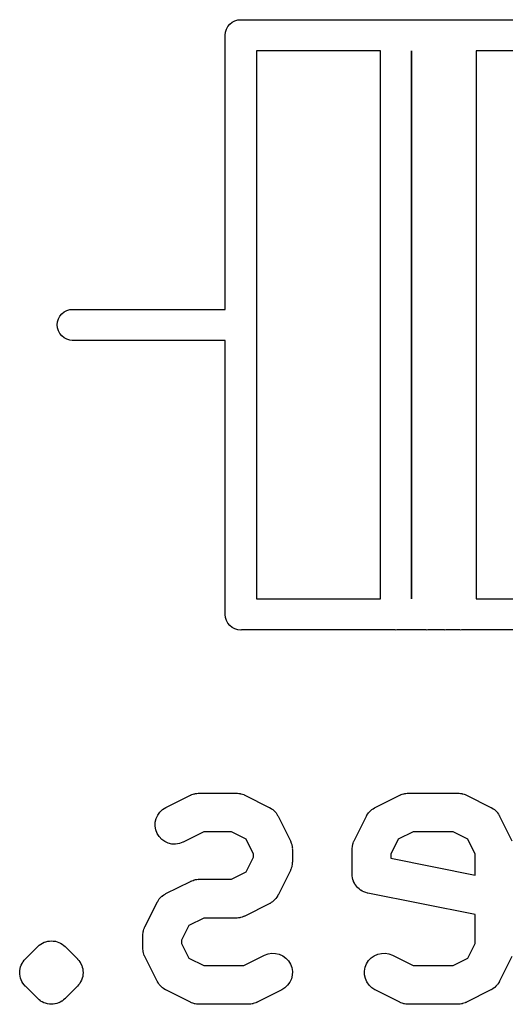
# Model space of a CAD drawing. Extents: x 3.332 to 3.967, y -2.44 to -1.803.
# Tile 3 of 10: x 3.523 to 3.597, y -2.372 to -2.222. Entities that reach past the tile are written whole.
import ezdxf

# ---------------------------------------------------------------- set-up
doc = ezdxf.new("R2010")
doc.units = 0
doc.header["$MEASUREMENT"] = 0
doc.layers.add('BLACK', color=7, linetype='CONTINUOUS')

msp = doc.modelspace()

# ---------------------------------------------------------------- linework, layer by layer
at = {"layer": 'BLACK', "linetype": 'CONTINUOUS'}
for p, q in [((3.5543, -2.2233), (3.55452, -2.22289)), ((3.55452, -2.22289), (3.55482, -2.22253)), ((3.55482, -2.22253), (3.55518, -2.22224)), ((3.55518, -2.22224), (3.55559, -2.22202)), ((3.55559, -2.22202), (3.55603, -2.22188)), ((3.55603, -2.22188), (3.55638, -2.22185)), ((3.55638, -2.22185), (3.5565, -2.22184)), ((3.55638, -2.22185), (3.55638, -2.22185)), ((3.5565, -2.22184), (3.55661, -2.22185)), ((3.55661, -2.22185), (3.58, -2.22185)), ((3.58, -2.22185), (3.58012, -2.22184)), ((3.58012, -2.22184), (3.58023, -2.22185)), ((3.58023, -2.22185), (3.58473, -2.22185)), ((3.58473, -2.22185), (3.58484, -2.22184)), ((3.58484, -2.22184), (3.58496, -2.22185)), ((3.58496, -2.22185), (3.58748, -2.22185)), ((3.58748, -2.22185), (3.5876, -2.22184)), ((3.5876, -2.22184), (3.58771, -2.22185)), ((3.58771, -2.22185), (3.58984, -2.22185)), ((3.58984, -2.22185), (3.58996, -2.22184)), ((3.58996, -2.22184), (3.59008, -2.22185)), ((3.59008, -2.22185), (3.72331, -2.22185)), ((3.55412, -2.22421), (3.55417, -2.22375)), ((3.55413, -2.22433), (3.55412, -2.22421)), ((3.55413, -2.26594), (3.55413, -2.22433)), ((3.55417, -2.22375), (3.5543, -2.2233)), ((3.55886, -2.22657), (3.55886, -2.26819)), ((3.57776, -2.22657), (3.55886, -2.22657)), ((3.57776, -2.31004), (3.57776, -2.22657)), ((3.58248, -2.22657), (3.58248, -2.31004)), ((3.58248, -2.31004), (3.58248, -2.22657)), ((3.58248, -2.22657), (3.58248, -2.22657)), ((3.59232, -2.22657), (3.59232, -2.31004)), ((3.72106, -2.22657), (3.59232, -2.22657)), ((3.52893, -2.26699), (3.52923, -2.26663)), ((3.52923, -2.26663), (3.52959, -2.26633)), ((3.52959, -2.26633), (3.53, -2.26611)), ((3.53, -2.26611), (3.53044, -2.26598)), ((3.53044, -2.26598), (3.53079, -2.26594)), ((3.53079, -2.26594), (3.55413, -2.26594)), ((3.52853, -2.26831), (3.52858, -2.26784)), ((3.52858, -2.26784), (3.52871, -2.2674)), ((3.52871, -2.2674), (3.52893, -2.26699)), ((3.52858, -2.26877), (3.52853, -2.26831)), ((3.52871, -2.26922), (3.52858, -2.26877)), ((3.52893, -2.26963), (3.52871, -2.26922)), ((3.52923, -2.26999), (3.52893, -2.26963)), ((3.55886, -2.26819), (3.55887, -2.26831)), ((3.55887, -2.26831), (3.55886, -2.26842)), ((3.55886, -2.26842), (3.55886, -2.31004)), ((3.52959, -2.27028), (3.52923, -2.26999)), ((3.53, -2.2705), (3.52959, -2.27028)), ((3.53044, -2.27064), (3.53, -2.2705)), ((3.53079, -2.27067), (3.53044, -2.27064)), ((3.55413, -2.27067), (3.53079, -2.27067)), ((3.55413, -2.31229), (3.55413, -2.27067)), ((3.55886, -2.31004), (3.57776, -2.31004)), ((3.59232, -2.31004), (3.72106, -2.31004)), ((3.55412, -2.3124), (3.55413, -2.31229)), ((3.55417, -2.31286), (3.55412, -2.3124)), ((3.5543, -2.31331), (3.55417, -2.31286)), ((3.55452, -2.31372), (3.5543, -2.31331)), ((3.55482, -2.31408), (3.55452, -2.31372)), ((3.55518, -2.31438), (3.55482, -2.31408)), ((3.55559, -2.31459), (3.55518, -2.31438)), ((3.55603, -2.31473), (3.55559, -2.31459)), ((3.5565, -2.31478), (3.55603, -2.31473)), ((3.55661, -2.31476), (3.5565, -2.31478)), ((3.58, -2.31476), (3.55661, -2.31476)), ((3.58012, -2.31478), (3.58, -2.31476)), ((3.58023, -2.31476), (3.58012, -2.31478)), ((3.58473, -2.31476), (3.58023, -2.31476)), ((3.58484, -2.31478), (3.58473, -2.31476)), ((3.58496, -2.31476), (3.58484, -2.31478)), ((3.58748, -2.31476), (3.58496, -2.31476)), ((3.5876, -2.31478), (3.58748, -2.31476)), ((3.58771, -2.31476), (3.5876, -2.31478)), ((3.58984, -2.31476), (3.58771, -2.31476)), ((3.58996, -2.31478), (3.58984, -2.31476)), ((3.59008, -2.31476), (3.58996, -2.31478)), ((3.72331, -2.31476), (3.59008, -2.31476)), ((3.54507, -2.34178), (3.54882, -2.33991)), ((3.54882, -2.33991), (3.54886, -2.33989)), ((3.54886, -2.33989), (3.54894, -2.33986)), ((3.54894, -2.33986), (3.54902, -2.33982)), ((3.54902, -2.33982), (3.54921, -2.33976)), ((3.54921, -2.33976), (3.5494, -2.33969)), ((3.5494, -2.33969), (3.54948, -2.33968)), ((3.54948, -2.33968), (3.54957, -2.33965)), ((3.54957, -2.33965), (3.54977, -2.33963)), ((3.54977, -2.33963), (3.54997, -2.3396)), ((3.54997, -2.3396), (3.55005, -2.3396)), ((3.55005, -2.3396), (3.55014, -2.3396)), ((3.55014, -2.3396), (3.55576, -2.3396)), ((3.55576, -2.3396), (3.55581, -2.3396)), ((3.55581, -2.3396), (3.55589, -2.33961)), ((3.55589, -2.33961), (3.55598, -2.3396)), ((3.55598, -2.3396), (3.55618, -2.33964)), ((3.55618, -2.33964), (3.55638, -2.33966)), ((3.55638, -2.33966), (3.55646, -2.33969)), ((3.55646, -2.33969), (3.55655, -2.3397)), ((3.55655, -2.3397), (3.55674, -2.33977)), ((3.55674, -2.33977), (3.55693, -2.33983)), ((3.55693, -2.33983), (3.557, -2.33988)), ((3.557, -2.33988), (3.55709, -2.33991)), ((3.55709, -2.33991), (3.56083, -2.34178)), ((3.57694, -2.34178), (3.58069, -2.33991)), ((3.58069, -2.33991), (3.58073, -2.33989)), ((3.58073, -2.33989), (3.58081, -2.33986)), ((3.58081, -2.33986), (3.58089, -2.33982)), ((3.58089, -2.33982), (3.58108, -2.33976)), ((3.58108, -2.33976), (3.58127, -2.33969)), ((3.58127, -2.33969), (3.58135, -2.33968)), ((3.58135, -2.33968), (3.58144, -2.33965)), ((3.58144, -2.33965), (3.58164, -2.33963)), ((3.58164, -2.33963), (3.58184, -2.3396)), ((3.58184, -2.3396), (3.58193, -2.3396)), ((3.58193, -2.3396), (3.58201, -2.3396)), ((3.58201, -2.3396), (3.58951, -2.3396)), ((3.58951, -2.3396), (3.58955, -2.3396)), ((3.58955, -2.3396), (3.58964, -2.33961)), ((3.58964, -2.33961), (3.58973, -2.3396)), ((3.58973, -2.3396), (3.58992, -2.33964)), ((3.58992, -2.33964), (3.59012, -2.33966)), ((3.59012, -2.33966), (3.59021, -2.33969)), ((3.59021, -2.33969), (3.59029, -2.3397)), ((3.59029, -2.3397), (3.59048, -2.33977)), ((3.59048, -2.33977), (3.59067, -2.33983)), ((3.59067, -2.33983), (3.59075, -2.33988)), ((3.59075, -2.33988), (3.59083, -2.33991)), ((3.59083, -2.33991), (3.59458, -2.34178)), ((3.54359, -2.34348), (3.54383, -2.34295)), ((3.54383, -2.34295), (3.54416, -2.34248)), ((3.54416, -2.34248), (3.54458, -2.34209)), ((3.54458, -2.34209), (3.54507, -2.34178)), ((3.56083, -2.34178), (3.56087, -2.3418)), ((3.56087, -2.3418), (3.56093, -2.34184)), ((3.56093, -2.34184), (3.56098, -2.34186)), ((3.56098, -2.34186), (3.56117, -2.34199)), ((3.56117, -2.34199), (3.56136, -2.34211)), ((3.56136, -2.34211), (3.5614, -2.34216)), ((3.5614, -2.34216), (3.56145, -2.3422)), ((3.56145, -2.3422), (3.56161, -2.34236)), ((3.56161, -2.34236), (3.56177, -2.34252)), ((3.56177, -2.34252), (3.5618, -2.34257)), ((3.5618, -2.34257), (3.56185, -2.34261)), ((3.56185, -2.34261), (3.56197, -2.3428)), ((3.56197, -2.3428), (3.5621, -2.34299)), ((3.5621, -2.34299), (3.56212, -2.34305)), ((3.56212, -2.34305), (3.56216, -2.3431)), ((3.57562, -2.3431), (3.57564, -2.34307)), ((3.57564, -2.34307), (3.57567, -2.34301)), ((3.57567, -2.34301), (3.5757, -2.34295)), ((3.5757, -2.34295), (3.57583, -2.34277)), ((3.57583, -2.34277), (3.57595, -2.34258)), ((3.57595, -2.34258), (3.576, -2.34254)), ((3.576, -2.34254), (3.57603, -2.34248)), ((3.57603, -2.34248), (3.5762, -2.34233)), ((3.5762, -2.34233), (3.57635, -2.34217)), ((3.57635, -2.34217), (3.57641, -2.34213)), ((3.57641, -2.34213), (3.57645, -2.34209)), ((3.57645, -2.34209), (3.57664, -2.34197)), ((3.57664, -2.34197), (3.57683, -2.34184)), ((3.57683, -2.34184), (3.57689, -2.34182)), ((3.57689, -2.34182), (3.57694, -2.34178)), ((3.59458, -2.34178), (3.59462, -2.3418)), ((3.59462, -2.3418), (3.59467, -2.34184)), ((3.59467, -2.34184), (3.59473, -2.34186)), ((3.59473, -2.34186), (3.59491, -2.34199)), ((3.59491, -2.34199), (3.5951, -2.34211)), ((3.5951, -2.34211), (3.59515, -2.34216)), ((3.59515, -2.34216), (3.5952, -2.3422)), ((3.5952, -2.3422), (3.59535, -2.34236)), ((3.59535, -2.34236), (3.59551, -2.34252)), ((3.59551, -2.34252), (3.59555, -2.34257)), ((3.59555, -2.34257), (3.59559, -2.34261)), ((3.59559, -2.34261), (3.59571, -2.3428)), ((3.59571, -2.3428), (3.59584, -2.34299)), ((3.59584, -2.34299), (3.59587, -2.34305)), ((3.59587, -2.34305), (3.5959, -2.3431)), ((3.54344, -2.34462), (3.54346, -2.34404)), ((3.54346, -2.34404), (3.54359, -2.34348)), ((3.56216, -2.3431), (3.56403, -2.34685)), ((3.57375, -2.34685), (3.57562, -2.3431)), ((3.5959, -2.3431), (3.59778, -2.34685)), ((3.54354, -2.34519), (3.54344, -2.34462)), ((3.54374, -2.34572), (3.54354, -2.34519)), ((3.54404, -2.34621), (3.54374, -2.34572)), ((3.55084, -2.3455), (3.54771, -2.34706)), ((3.55507, -2.3455), (3.55084, -2.3455)), ((3.55731, -2.34662), (3.55507, -2.3455)), ((3.58271, -2.3455), (3.58046, -2.34662)), ((3.58881, -2.3455), (3.58271, -2.3455)), ((3.59106, -2.34662), (3.58881, -2.3455)), ((3.54444, -2.34664), (3.54404, -2.34621)), ((3.5449, -2.34697), (3.54444, -2.34664)), ((3.54543, -2.34721), (3.5449, -2.34697)), ((3.54599, -2.34735), (3.54543, -2.34721)), ((3.54656, -2.34737), (3.54599, -2.34735)), ((3.54713, -2.34728), (3.54656, -2.34737)), ((3.54767, -2.34708), (3.54713, -2.34728)), ((3.54771, -2.34706), (3.54767, -2.34708)), ((3.55844, -2.34887), (3.55731, -2.34662)), ((3.56403, -2.34685), (3.56405, -2.34689)), ((3.56405, -2.34689), (3.56408, -2.34697)), ((3.56408, -2.34697), (3.56412, -2.34705)), ((3.56412, -2.34705), (3.56418, -2.34724)), ((3.56418, -2.34724), (3.56425, -2.34743)), ((3.56425, -2.34743), (3.56426, -2.34752)), ((3.56426, -2.34752), (3.56429, -2.3476)), ((3.57348, -2.34776), (3.5735, -2.34756)), ((3.5735, -2.34756), (3.57353, -2.34748)), ((3.57353, -2.34748), (3.57354, -2.34739)), ((3.57354, -2.34739), (3.57361, -2.3472)), ((3.57361, -2.3472), (3.57367, -2.34701)), ((3.57367, -2.34701), (3.57372, -2.34693)), ((3.57372, -2.34693), (3.57375, -2.34685)), ((3.58046, -2.34662), (3.57934, -2.34887)), ((3.59218, -2.34887), (3.59106, -2.34662)), ((3.55844, -2.34935), (3.55844, -2.34887)), ((3.56429, -2.3476), (3.56431, -2.3478)), ((3.56431, -2.3478), (3.56434, -2.348)), ((3.56434, -2.348), (3.56433, -2.34809)), ((3.56433, -2.34809), (3.56434, -2.34817)), ((3.56434, -2.34817), (3.56434, -2.35005)), ((3.57343, -2.34813), (3.57344, -2.34804)), ((3.57343, -2.34817), (3.57343, -2.34813)), ((3.57343, -2.35192), (3.57343, -2.34817)), ((3.57344, -2.34796), (3.57348, -2.34776)), ((3.57344, -2.34804), (3.57344, -2.34796)), ((3.57934, -2.34887), (3.57934, -2.3495)), ((3.59218, -2.35207), (3.59218, -2.34887)), ((3.55731, -2.3516), (3.55844, -2.34935)), ((3.5643, -2.35046), (3.56428, -2.35066)), ((3.56433, -2.35026), (3.5643, -2.35046)), ((3.56434, -2.35009), (3.56433, -2.35017)), ((3.56433, -2.35017), (3.56433, -2.35026)), ((3.56434, -2.35005), (3.56434, -2.35009)), ((3.57934, -2.3495), (3.59218, -2.35207)), ((3.55507, -2.35272), (3.55731, -2.3516)), ((3.56403, -2.35137), (3.56216, -2.35512)), ((3.56406, -2.35129), (3.56403, -2.35137)), ((3.5641, -2.35121), (3.56406, -2.35129)), ((3.56416, -2.35102), (3.5641, -2.35121)), ((3.56424, -2.35083), (3.56416, -2.35102)), ((3.56425, -2.35074), (3.56424, -2.35083)), ((3.56428, -2.35066), (3.56425, -2.35074)), ((3.57346, -2.3522), (3.57343, -2.35192)), ((3.54507, -2.3549), (3.54882, -2.35303)), ((3.54882, -2.35303), (3.54886, -2.35301)), ((3.54886, -2.35301), (3.54894, -2.35298)), ((3.54894, -2.35298), (3.54902, -2.35294)), ((3.54902, -2.35294), (3.54921, -2.35288)), ((3.54921, -2.35288), (3.5494, -2.35281)), ((3.5494, -2.35281), (3.54948, -2.3528)), ((3.54948, -2.3528), (3.54957, -2.35277)), ((3.54957, -2.35277), (3.54977, -2.35275)), ((3.54977, -2.35275), (3.54997, -2.35272)), ((3.54997, -2.35272), (3.55005, -2.35273)), ((3.55005, -2.35273), (3.55014, -2.35272)), ((3.55014, -2.35272), (3.55507, -2.35272)), ((3.57349, -2.35247), (3.57346, -2.3522)), ((3.57349, -2.35248), (3.57349, -2.35247)), ((3.57349, -2.3525), (3.57349, -2.35248)), ((3.57357, -2.35276), (3.57349, -2.3525)), ((3.57365, -2.35302), (3.57357, -2.35276)), ((3.57365, -2.35303), (3.57365, -2.35302)), ((3.57366, -2.35305), (3.57365, -2.35303)), ((3.57379, -2.35329), (3.57366, -2.35305)), ((3.57391, -2.35353), (3.57379, -2.35329)), ((3.57392, -2.35354), (3.57391, -2.35353)), ((3.57393, -2.35356), (3.57392, -2.35354)), ((3.5741, -2.35377), (3.57393, -2.35356)), ((3.54477, -2.35509), (3.54496, -2.35496)), ((3.54496, -2.35496), (3.54502, -2.35494)), ((3.54502, -2.35494), (3.54507, -2.3549)), ((3.57427, -2.35398), (3.5741, -2.35377)), ((3.57428, -2.35399), (3.57427, -2.35398)), ((3.57429, -2.354), (3.57428, -2.35399)), ((3.5745, -2.35418), (3.57429, -2.354)), ((3.57471, -2.35435), (3.5745, -2.35418)), ((3.57473, -2.35436), (3.57471, -2.35435)), ((3.57474, -2.35437), (3.57473, -2.35436)), ((3.57498, -2.3545), (3.57474, -2.35437)), ((3.57522, -2.35463), (3.57498, -2.3545)), ((3.57523, -2.35464), (3.57522, -2.35463)), ((3.57524, -2.35464), (3.57523, -2.35464)), ((3.57551, -2.35473), (3.57524, -2.35464)), ((3.57577, -2.35481), (3.57551, -2.35473)), ((3.57579, -2.35481), (3.57577, -2.35481)), ((3.57581, -2.35482), (3.57579, -2.35481)), ((3.57579, -2.35481), (3.57579, -2.35481)), ((3.57579, -2.35481), (3.57579, -2.35481)), ((3.59218, -2.35809), (3.57581, -2.35482)), ((3.54188, -2.35997), (3.54375, -2.35623)), ((3.54375, -2.35623), (3.54377, -2.35619)), ((3.54377, -2.35619), (3.5438, -2.35613)), ((3.5438, -2.35613), (3.54383, -2.35608)), ((3.54383, -2.35608), (3.54396, -2.35589)), ((3.54396, -2.35589), (3.54408, -2.35571)), ((3.54408, -2.35571), (3.54413, -2.35566)), ((3.54413, -2.35566), (3.54416, -2.35561)), ((3.54416, -2.35561), (3.54433, -2.35545)), ((3.54433, -2.35545), (3.54448, -2.35529)), ((3.54448, -2.35529), (3.54454, -2.35526)), ((3.54454, -2.35526), (3.54458, -2.35521)), ((3.54458, -2.35521), (3.54477, -2.35509)), ((3.56083, -2.35644), (3.55709, -2.35831)), ((3.56089, -2.3564), (3.56083, -2.35644)), ((3.56095, -2.35638), (3.56089, -2.3564)), ((3.56113, -2.35625), (3.56095, -2.35638)), ((3.56132, -2.35613), (3.56113, -2.35625)), ((3.56137, -2.35609), (3.56132, -2.35613)), ((3.56142, -2.35605), (3.56137, -2.35609)), ((3.56158, -2.35589), (3.56142, -2.35605)), ((3.56174, -2.35573), (3.56158, -2.35589)), ((3.56178, -2.35568), (3.56174, -2.35573)), ((3.56182, -2.35564), (3.56178, -2.35568)), ((3.56195, -2.35545), (3.56182, -2.35564)), ((3.56208, -2.35527), (3.56195, -2.35545)), ((3.5621, -2.35521), (3.56208, -2.35527)), ((3.56214, -2.35515), (3.5621, -2.35521)), ((3.56216, -2.35512), (3.56214, -2.35515)), ((3.55084, -2.35862), (3.54859, -2.35975)), ((3.55576, -2.35862), (3.55084, -2.35862)), ((3.55585, -2.35862), (3.55576, -2.35862)), ((3.55594, -2.35862), (3.55585, -2.35862)), ((3.55614, -2.35859), (3.55594, -2.35862)), ((3.55634, -2.35857), (3.55614, -2.35859)), ((3.55642, -2.35854), (3.55634, -2.35857)), ((3.55651, -2.35853), (3.55642, -2.35854)), ((3.5567, -2.35846), (3.55651, -2.35853)), ((3.55689, -2.3584), (3.5567, -2.35846)), ((3.55697, -2.35836), (3.55689, -2.3584)), ((3.55705, -2.35833), (3.55697, -2.35836)), ((3.55709, -2.35831), (3.55705, -2.35833)), ((3.59218, -2.36247), (3.59218, -2.35809)), ((3.54157, -2.36108), (3.54161, -2.36088)), ((3.54157, -2.36117), (3.54157, -2.36108)), ((3.54161, -2.36088), (3.54163, -2.36068)), ((3.54163, -2.36068), (3.54165, -2.3606)), ((3.54165, -2.3606), (3.54167, -2.36051)), ((3.54167, -2.36051), (3.54174, -2.36032)), ((3.54174, -2.36032), (3.5418, -2.36013)), ((3.5418, -2.36013), (3.54184, -2.36006)), ((3.54184, -2.36006), (3.54188, -2.35997)), ((3.54859, -2.35975), (3.54747, -2.36199)), ((3.5258, -2.36275), (3.52602, -2.36258)), ((3.52602, -2.36258), (3.52603, -2.36257)), ((3.52602, -2.36258), (3.52602, -2.36258)), ((3.52603, -2.36257), (3.52603, -2.36257)), ((3.52603, -2.36257), (3.52604, -2.36257)), ((3.52604, -2.36257), (3.52628, -2.36244)), ((3.52628, -2.36244), (3.52653, -2.36231)), ((3.52653, -2.36231), (3.52653, -2.36231)), ((3.52653, -2.36231), (3.52654, -2.36231)), ((3.52654, -2.36231), (3.52655, -2.3623)), ((3.52654, -2.36231), (3.52654, -2.36231)), ((3.52655, -2.3623), (3.52681, -2.36223)), ((3.52681, -2.36223), (3.52708, -2.36215)), ((3.52708, -2.36215), (3.52709, -2.36215)), ((3.52709, -2.36215), (3.52709, -2.36214)), ((3.52709, -2.36214), (3.5271, -2.36214)), ((3.5271, -2.36214), (3.52738, -2.36212)), ((3.5271, -2.36214), (3.5271, -2.36214)), ((3.52738, -2.36212), (3.52765, -2.36209)), ((3.52765, -2.36209), (3.52766, -2.36209)), ((3.52766, -2.36209), (3.52766, -2.36209)), ((3.52766, -2.36209), (3.52767, -2.36209)), ((3.52767, -2.36209), (3.52767, -2.36209)), ((3.52767, -2.36209), (3.52794, -2.36212)), ((3.52794, -2.36212), (3.52823, -2.36215)), ((3.52823, -2.36215), (3.52823, -2.36215)), ((3.52823, -2.36215), (3.52824, -2.36215)), ((3.52824, -2.36215), (3.52824, -2.36215)), ((3.52824, -2.36215), (3.52825, -2.36215)), ((3.52825, -2.36215), (3.52851, -2.36224)), ((3.52851, -2.36224), (3.52851, -2.36224)), ((3.52851, -2.36224), (3.52878, -2.36232)), ((3.52878, -2.36232), (3.52878, -2.36232)), ((3.52878, -2.36232), (3.52879, -2.36232)), ((3.52879, -2.36232), (3.52879, -2.36233)), ((3.52879, -2.36233), (3.5288, -2.36233)), ((3.5288, -2.36233), (3.52904, -2.36246)), ((3.52904, -2.36246), (3.52929, -2.36259)), ((3.54156, -2.36125), (3.54157, -2.36117)), ((3.54156, -2.3613), (3.54156, -2.36125)), ((3.54156, -2.36317), (3.54156, -2.3613)), ((3.54747, -2.36199), (3.54747, -2.36247)), ((3.54747, -2.36247), (3.54859, -2.36472)), ((3.59106, -2.36472), (3.59218, -2.36247)), ((3.52368, -2.36483), (3.52556, -2.36296)), ((3.52556, -2.36296), (3.52557, -2.36294)), ((3.52557, -2.36294), (3.52557, -2.36294)), ((3.52557, -2.36294), (3.52557, -2.36294)), ((3.52557, -2.36294), (3.52558, -2.36294)), ((3.52558, -2.36293), (3.5258, -2.36275)), ((3.52558, -2.36294), (3.52558, -2.36293)), ((3.52558, -2.36294), (3.52558, -2.36294)), ((3.52558, -2.36294), (3.52558, -2.36294)), ((3.52929, -2.36259), (3.52929, -2.36259)), ((3.52929, -2.36259), (3.52929, -2.3626)), ((3.52929, -2.3626), (3.5293, -2.3626)), ((3.5293, -2.3626), (3.5293, -2.3626)), ((3.5293, -2.3626), (3.52952, -2.36278)), ((3.52952, -2.36278), (3.52973, -2.36296)), ((3.52973, -2.36296), (3.53161, -2.36483)), ((3.54157, -2.36326), (3.54156, -2.36317)), ((3.54157, -2.36334), (3.54157, -2.36326)), ((3.5416, -2.36354), (3.54157, -2.36334)), ((3.54162, -2.36374), (3.5416, -2.36354)), ((3.54164, -2.36383), (3.54162, -2.36374)), ((3.54166, -2.36391), (3.54164, -2.36383)), ((3.54173, -2.3641), (3.54166, -2.36391)), ((3.56011, -2.36426), (3.56065, -2.36406)), ((3.56065, -2.36406), (3.56122, -2.36397)), ((3.56122, -2.36397), (3.56179, -2.36399)), ((3.56179, -2.36399), (3.56235, -2.36413)), ((3.57734, -2.36412), (3.5779, -2.36399)), ((3.5779, -2.36399), (3.57848, -2.36397)), ((3.57848, -2.36397), (3.57904, -2.36407)), ((3.57904, -2.36407), (3.57958, -2.36428)), ((3.52305, -2.36577), (3.52318, -2.36552)), ((3.52318, -2.36552), (3.52331, -2.36528)), ((3.52331, -2.36528), (3.52332, -2.36527)), ((3.52332, -2.36527), (3.52333, -2.36526)), ((3.52333, -2.36526), (3.52351, -2.36504)), ((3.52351, -2.36504), (3.52368, -2.36483)), ((3.53161, -2.36483), (3.53162, -2.36485)), ((3.53162, -2.36485), (3.53162, -2.36485)), ((3.53162, -2.36485), (3.53162, -2.36485)), ((3.53162, -2.36485), (3.53164, -2.36486)), ((3.53164, -2.36486), (3.53181, -2.36508)), ((3.53181, -2.36508), (3.53198, -2.36529)), ((3.53198, -2.36529), (3.53199, -2.3653)), ((3.53199, -2.3653), (3.53199, -2.36531)), ((3.53199, -2.36531), (3.53212, -2.36556)), ((3.53212, -2.36556), (3.53225, -2.3658)), ((3.54179, -2.3643), (3.54173, -2.3641)), ((3.54183, -2.36437), (3.54179, -2.3643)), ((3.54186, -2.36445), (3.54183, -2.36437)), ((3.54188, -2.36449), (3.54186, -2.36445)), ((3.54375, -2.36824), (3.54188, -2.36449)), ((3.54859, -2.36472), (3.55084, -2.36584)), ((3.55694, -2.36584), (3.56007, -2.36428)), ((3.56007, -2.36428), (3.56011, -2.36426)), ((3.56235, -2.36413), (3.56288, -2.36437)), ((3.56288, -2.36437), (3.56334, -2.36471)), ((3.56334, -2.36471), (3.56374, -2.36513)), ((3.56374, -2.36513), (3.56404, -2.36562)), ((3.57563, -2.36558), (3.57594, -2.3651)), ((3.57594, -2.3651), (3.57634, -2.36468)), ((3.57634, -2.36468), (3.57681, -2.36435)), ((3.57681, -2.36435), (3.57734, -2.36412)), ((3.57958, -2.36428), (3.58271, -2.36584)), ((3.58881, -2.36584), (3.59106, -2.36472)), ((3.59778, -2.36449), (3.5959, -2.36824)), ((3.52282, -2.36689), (3.52285, -2.36661)), ((3.52282, -2.3669), (3.52282, -2.36689)), ((3.52282, -2.36691), (3.52282, -2.3669)), ((3.52284, -2.36718), (3.52282, -2.36691)), ((3.52285, -2.36661), (3.52287, -2.36634)), ((3.52287, -2.36634), (3.52288, -2.36633)), ((3.52288, -2.36632), (3.52296, -2.36605)), ((3.52288, -2.36633), (3.52288, -2.36632)), ((3.52296, -2.36605), (3.52304, -2.36578)), ((3.52304, -2.36578), (3.52305, -2.36578)), ((3.52305, -2.36578), (3.52305, -2.36577)), ((3.53225, -2.3658), (3.53225, -2.36581)), ((3.53225, -2.36581), (3.53226, -2.36582)), ((3.53226, -2.36582), (3.53234, -2.36609)), ((3.53234, -2.36609), (3.53242, -2.36636)), ((3.53242, -2.36636), (3.53242, -2.36637)), ((3.53242, -2.36637), (3.53242, -2.36638)), ((3.53242, -2.36638), (3.53244, -2.36665)), ((3.53244, -2.36665), (3.53247, -2.36693)), ((3.53247, -2.36695), (3.53244, -2.36722)), ((3.53247, -2.36693), (3.53247, -2.36694)), ((3.53247, -2.36694), (3.53247, -2.36695)), ((3.55084, -2.36584), (3.55694, -2.36584)), ((3.56404, -2.36562), (3.56424, -2.36616)), ((3.56424, -2.36616), (3.56434, -2.36673)), ((3.56434, -2.36673), (3.56432, -2.3673)), ((3.57532, -2.36668), (3.57542, -2.36612)), ((3.57533, -2.36726), (3.57532, -2.36668)), ((3.57542, -2.36612), (3.57563, -2.36558)), ((3.58271, -2.36584), (3.58881, -2.36584)), ((3.52287, -2.36746), (3.52284, -2.36718)), ((3.52287, -2.36747), (3.52287, -2.36746)), ((3.52287, -2.36748), (3.52287, -2.36747)), ((3.52295, -2.36775), (3.52287, -2.36748)), ((3.52303, -2.36802), (3.52295, -2.36775)), ((3.52303, -2.36803), (3.52303, -2.36802)), ((3.52303, -2.36804), (3.52303, -2.36803)), ((3.52317, -2.36828), (3.52303, -2.36804)), ((3.52329, -2.36853), (3.52317, -2.36828)), ((3.5233, -2.36854), (3.52329, -2.36853)), ((3.5233, -2.36855), (3.5233, -2.36854)), ((3.52348, -2.36876), (3.5233, -2.36855)), ((3.53197, -2.36857), (3.53196, -2.36858)), ((3.5321, -2.36832), (3.53197, -2.36856)), ((3.53197, -2.36856), (3.53197, -2.36857)), ((3.53224, -2.36807), (3.5321, -2.36832)), ((3.53233, -2.36779), (3.53224, -2.36805)), ((3.53224, -2.36805), (3.53224, -2.36806)), ((3.53224, -2.36806), (3.53224, -2.36807)), ((3.53241, -2.36752), (3.53233, -2.36779)), ((3.53244, -2.36722), (3.53241, -2.3675)), ((3.53241, -2.3675), (3.53241, -2.36751)), ((3.53241, -2.36751), (3.53241, -2.36752)), ((3.54378, -2.36829), (3.54375, -2.36824)), ((3.54381, -2.36835), (3.54378, -2.36829)), ((3.54394, -2.36854), (3.54381, -2.36835)), ((3.54406, -2.36873), (3.54394, -2.36854)), ((3.56395, -2.36839), (3.56362, -2.36886)), ((3.56419, -2.36786), (3.56395, -2.36839)), ((3.56432, -2.3673), (3.56419, -2.36786)), ((3.57545, -2.36782), (3.57533, -2.36726)), ((3.57568, -2.36835), (3.57545, -2.36782)), ((3.57601, -2.36883), (3.57568, -2.36835)), ((3.59569, -2.36857), (3.59557, -2.36876)), ((3.59582, -2.36839), (3.59569, -2.36857)), ((3.59585, -2.36833), (3.59582, -2.36839)), ((3.59588, -2.36828), (3.59585, -2.36833)), ((3.5959, -2.36824), (3.59588, -2.36828)), ((3.52365, -2.36898), (3.52348, -2.36876)), ((3.52367, -2.36899), (3.52365, -2.36898)), ((3.52368, -2.36901), (3.52367, -2.36899)), ((3.52367, -2.36899), (3.52367, -2.36899)), ((3.52367, -2.36899), (3.52367, -2.36899)), ((3.52556, -2.37088), (3.52368, -2.36901)), ((3.53161, -2.36901), (3.52973, -2.37088)), ((3.53178, -2.36879), (3.53161, -2.36901)), ((3.53196, -2.36858), (3.53178, -2.36879)), ((3.5441, -2.36877), (3.54406, -2.36873)), ((3.54414, -2.36883), (3.5441, -2.36877)), ((3.5443, -2.36898), (3.54414, -2.36883)), ((3.54445, -2.36915), (3.5443, -2.36898)), ((3.5445, -2.36918), (3.54445, -2.36915)), ((3.54455, -2.36923), (3.5445, -2.36918)), ((3.54474, -2.36935), (3.54455, -2.36923)), ((3.54492, -2.36948), (3.54474, -2.36935)), ((3.54498, -2.36951), (3.54492, -2.36948)), ((3.54503, -2.36954), (3.54498, -2.36951)), ((3.54507, -2.36956), (3.54503, -2.36954)), ((3.54882, -2.37144), (3.54507, -2.36956)), ((3.56271, -2.36956), (3.55896, -2.37144)), ((3.5632, -2.36925), (3.56271, -2.36956)), ((3.56362, -2.36886), (3.5632, -2.36925)), ((3.57642, -2.36923), (3.57601, -2.36883)), ((3.5769, -2.36954), (3.57642, -2.36923)), ((3.57694, -2.36956), (3.5769, -2.36954)), ((3.58069, -2.37144), (3.57694, -2.36956)), ((3.59458, -2.36956), (3.59083, -2.37144)), ((3.59463, -2.36953), (3.59458, -2.36956)), ((3.59469, -2.3695), (3.59463, -2.36953)), ((3.59488, -2.36937), (3.59469, -2.3695)), ((3.59507, -2.36925), (3.59488, -2.36937)), ((3.59512, -2.36921), (3.59507, -2.36925)), ((3.59517, -2.36917), (3.59512, -2.36921)), ((3.59532, -2.36901), (3.59517, -2.36917)), ((3.59549, -2.36886), (3.59532, -2.36901)), ((3.59552, -2.36881), (3.59549, -2.36886)), ((3.59557, -2.36876), (3.59552, -2.36881)), ((3.52577, -2.37106), (3.52556, -2.37088)), ((3.52598, -2.37124), (3.52577, -2.37106)), ((3.52599, -2.37124), (3.52598, -2.37124)), ((3.526, -2.37124), (3.52599, -2.37124)), ((3.52599, -2.37124), (3.52599, -2.37124)), ((3.526, -2.37125), (3.526, -2.37124)), ((3.52624, -2.37138), (3.526, -2.37125)), ((3.52649, -2.37151), (3.52624, -2.37138)), ((3.5265, -2.37152), (3.52649, -2.37151)), ((3.52649, -2.37151), (3.52649, -2.37151)), ((3.52651, -2.37152), (3.5265, -2.37152)), ((3.5265, -2.37152), (3.5265, -2.37152)), ((3.52677, -2.3716), (3.52651, -2.37152)), ((3.52874, -2.37154), (3.52847, -2.37161)), ((3.52875, -2.37153), (3.52874, -2.37153)), ((3.52874, -2.37153), (3.52874, -2.37154)), ((3.52876, -2.37153), (3.52875, -2.37153)), ((3.52875, -2.37153), (3.52875, -2.37153)), ((3.529, -2.3714), (3.52876, -2.37153)), ((3.52925, -2.37127), (3.529, -2.3714)), ((3.52926, -2.37127), (3.52925, -2.37127)), ((3.52927, -2.37126), (3.52926, -2.37126)), ((3.52926, -2.37126), (3.52926, -2.37127)), ((3.52926, -2.37127), (3.52926, -2.37127)), ((3.52948, -2.37109), (3.52927, -2.37126)), ((3.5297, -2.37091), (3.52948, -2.37109)), ((3.52971, -2.3709), (3.5297, -2.37091)), ((3.52972, -2.3709), (3.52971, -2.3709)), ((3.52971, -2.3709), (3.52971, -2.3709)), ((3.52971, -2.3709), (3.52971, -2.3709)), ((3.52973, -2.37088), (3.52972, -2.3709)), ((3.52972, -2.3709), (3.52972, -2.3709)), ((3.52972, -2.3709), (3.52972, -2.3709)), ((3.5489, -2.37147), (3.54882, -2.37144)), ((3.54898, -2.37151), (3.5489, -2.37147)), ((3.54917, -2.37157), (3.54898, -2.37151)), ((3.54936, -2.37164), (3.54917, -2.37157)), ((3.55876, -2.37152), (3.55857, -2.37158)), ((3.55884, -2.37148), (3.55876, -2.37152)), ((3.55892, -2.37145), (3.55884, -2.37148)), ((3.55896, -2.37144), (3.55892, -2.37145)), ((3.58077, -2.37147), (3.58069, -2.37144)), ((3.58085, -2.37151), (3.58077, -2.37147)), ((3.58104, -2.37157), (3.58085, -2.37151)), ((3.58123, -2.37164), (3.58104, -2.37157)), ((3.59064, -2.37152), (3.59044, -2.37158)), ((3.59071, -2.37148), (3.59064, -2.37152)), ((3.59079, -2.37145), (3.59071, -2.37148)), ((3.59083, -2.37144), (3.59079, -2.37145)), ((3.52704, -2.37168), (3.52677, -2.3716)), ((3.52704, -2.37169), (3.52704, -2.37168)), ((3.52705, -2.37169), (3.52704, -2.37169)), ((3.52706, -2.37169), (3.52705, -2.37169)), ((3.52705, -2.37169), (3.52705, -2.37169)), ((3.52734, -2.37172), (3.52706, -2.37169)), ((3.52761, -2.37175), (3.52734, -2.37172)), ((3.52762, -2.37175), (3.52761, -2.37175)), ((3.52763, -2.37175), (3.52762, -2.37175)), ((3.52762, -2.37175), (3.52762, -2.37175)), ((3.52791, -2.37172), (3.52763, -2.37175)), ((3.52763, -2.37175), (3.52763, -2.37175)), ((3.52819, -2.3717), (3.52791, -2.37172)), ((3.5282, -2.37169), (3.52819, -2.3717)), ((3.52819, -2.3717), (3.52819, -2.3717)), ((3.52821, -2.37169), (3.5282, -2.37169)), ((3.5282, -2.37169), (3.5282, -2.37169)), ((3.52847, -2.37161), (3.52821, -2.37169)), ((3.54944, -2.37166), (3.54936, -2.37164)), ((3.54953, -2.37168), (3.54944, -2.37166)), ((3.54973, -2.37171), (3.54953, -2.37168)), ((3.54993, -2.37174), (3.54973, -2.37171)), ((3.55001, -2.37174), (3.54993, -2.37174)), ((3.5501, -2.37175), (3.55001, -2.37174)), ((3.55014, -2.37175), (3.5501, -2.37175)), ((3.55764, -2.37175), (3.55014, -2.37175)), ((3.55773, -2.37174), (3.55764, -2.37175)), ((3.55781, -2.37174), (3.55773, -2.37174)), ((3.55801, -2.37171), (3.55781, -2.37174)), ((3.55821, -2.37169), (3.55801, -2.37171)), ((3.5583, -2.37167), (3.55821, -2.37169)), ((3.55838, -2.37165), (3.5583, -2.37167)), ((3.55857, -2.37158), (3.55838, -2.37165)), ((3.58132, -2.37166), (3.58123, -2.37164)), ((3.5814, -2.37168), (3.58132, -2.37166)), ((3.5816, -2.37171), (3.5814, -2.37168)), ((3.5818, -2.37174), (3.5816, -2.37171)), ((3.58188, -2.37174), (3.5818, -2.37174)), ((3.58197, -2.37175), (3.58188, -2.37174)), ((3.58201, -2.37175), (3.58197, -2.37175)), ((3.58951, -2.37175), (3.58201, -2.37175)), ((3.5896, -2.37174), (3.58951, -2.37175)), ((3.58968, -2.37174), (3.5896, -2.37174)), ((3.58988, -2.37171), (3.58968, -2.37174)), ((3.59008, -2.37169), (3.58988, -2.37171)), ((3.59017, -2.37167), (3.59008, -2.37169)), ((3.59025, -2.37165), (3.59017, -2.37167)), ((3.59044, -2.37158), (3.59025, -2.37165))]:
    msp.add_line(p, q, dxfattribs=at)

doc.saveas('drawing.dxf')
